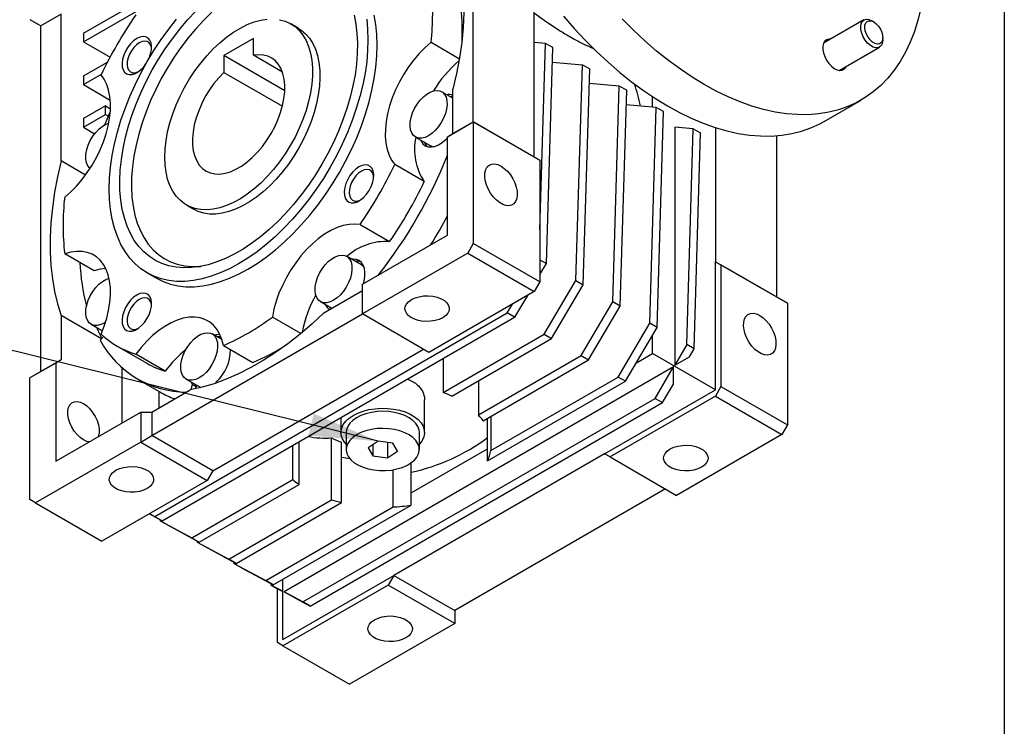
# Model space of a CAD drawing. Header units: millimetres. Extents: x 25 to 1092, y 25 to 838.
# Tile 9 of 11: x 904 to 1092, y 464 to 599. Entities that reach past the tile are written whole.
import ezdxf

# ---------------------------------------------------------------- set-up
doc = ezdxf.new("R2010")
doc.units = ezdxf.units.MM
doc.header["$LTSCALE"] = 4
doc.linetypes.add('SLD-Solid', pattern=[0])
doc.layers.add('TEXT', color=140, linetype='SLD-Solid', lineweight=25)
doc.dimstyles.new('SLDDIMSTYLE0', dxfattribs={"dimtxt": 0.18, "dimasz": 13.208, "dimexe": 0, "dimexo": 0.0625, "dimgap": 0, "dimtad": 0, "dimtih": 1, "dimtoh": 1, "dimdec": 0, "dimrnd": 1e-09, "dimzin": 0, "dimdsep": 46, "dimtxsty": 'Standard', "dimsah": 1, "dimcen": 0.09, "dimadec": 0, "dimazin": 0, "dimtfac": 13.208, "dimtdec": 0, "dimtofl": 0, "dimtmove": 0, "dimatfit": 3, "dimfxl": 0, "dimfrac": 2, "dimtolj": 1, "dimtzin": 0, "dimarcsym": 0})

msp = doc.modelspace()

# ---------------------------------------------------------------- linework, layer by layer
for p, q in [((990.61, 579.232), (990.61, 629.001)), ((1002.277, 572.496), (1002.277, 606.79)), ((916.01, 596.183), (932.274, 605.572)), ((916.01, 594.55), (932.274, 603.938)), ((911.768, 599.857), (907.879, 597.612)), ((911.768, 571.754), (911.768, 599.857)), ((905.757, 598.837), (907.879, 597.612)), ((907.879, 531.472), (907.879, 597.612)), ((957.122, 597.169), (955.708, 597.985)), ((1065.337, 598.727), (1057.617, 594.27)), ((1067.229, 598.352), (1066.837, 598.578)), ((916.01, 596.183), (916.01, 594.55)), ((1068.958, 594.904), (1068.958, 595.357)), ((916.01, 594.55), (921.103, 591.61)), ((948.537, 595.198), (942.88, 591.933)), ((948.537, 591.967), (948.537, 595.198)), ((982.52, 594.463), (987.952, 591.327)), ((1004.399, 594.258), (1002.277, 594.447)), ((1003.338, 558.571), (1004.399, 594.258)), ((1005.813, 593.441), (1004.399, 594.258)), ((1004.586, 552.146), (1005.813, 593.441)), ((1060.617, 589.074), (1068.337, 593.531)), ((942.88, 591.933), (942.88, 588.702)), ((954.535, 585.205), (942.88, 591.933)), ((954.082, 588.766), (948.537, 591.967)), ((916.01, 588.017), (920.61, 590.673)), ((1005.731, 590.689), (1011.47, 590.175)), ((1010.242, 548.881), (1011.47, 590.175)), ((1011.47, 590.175), (1012.884, 589.359)), ((916.01, 586.384), (919.462, 588.377)), ((916.01, 588.017), (916.01, 586.384)), ((942.88, 588.702), (954.083, 582.234)), ((1011.657, 548.064), (1012.884, 589.359)), ((916.01, 586.384), (921.154, 583.415)), ((1018.541, 586.093), (1012.802, 586.607)), ((1017.313, 544.799), (1018.541, 586.093)), ((1019.955, 585.277), (1018.541, 586.093)), ((986.721, 583.747), (984.543, 585.004)), ((986.721, 576.987), (986.721, 585.492)), ((1018.728, 543.982), (1019.955, 585.277)), ((1024.905, 582.075), (1024.905, 584.038)), ((920.253, 582.301), (916.01, 579.852)), ((920.253, 580.668), (920.253, 582.301)), ((920.253, 582.301), (921.19, 581.76)), ((1025.612, 582.011), (1019.873, 582.525)), ((1057.731, 579.325), (1064.802, 583.407)), ((916.01, 578.219), (920.253, 580.668)), ((920.253, 580.668), (920.788, 580.36)), ((1024.384, 540.717), (1025.612, 582.011)), ((1027.026, 581.195), (1025.612, 582.011)), ((1025.799, 539.9), (1027.026, 581.195)), ((916.01, 579.852), (916.01, 578.219)), ((985.66, 576.374), (990.61, 579.232)), ((986.721, 576.987), (990.61, 579.232)), ((990.61, 579.232), (990.61, 555.96)), ((990.61, 579.232), (1003.338, 571.884)), ((1002.277, 572.496), (990.61, 579.232)), ((990.61, 579.232), (990.61, 579.232)), ((916.01, 578.219), (918.159, 576.978)), ((985.66, 576.374), (986.721, 576.987)), ((1029.147, 578.245), (1029.147, 532.728)), ((1032.683, 577.929), (1029.147, 578.245)), ((1031.456, 536.635), (1032.683, 577.929)), ((1032.683, 577.929), (1034.097, 577.113)), ((1032.87, 535.818), (1034.097, 577.113)), ((1036.926, 578.153), (1036.926, 552.494)), ((1048.593, 576.584), (1048.593, 545.759)), ((979.543, 576.344), (982.372, 574.711)), ((985.66, 557.594), (985.66, 576.374)), ((916.417, 569.07), (911.768, 571.754)), ((981.226, 567.807), (975.569, 571.073)), ((1002.277, 572.496), (1003.338, 571.884)), ((1003.338, 571.884), (1003.338, 548.613)), ((935.71, 563.343), (937.124, 562.527)), ((968.943, 559.595), (974.6, 556.33)), ((969.397, 548.205), (985.66, 557.594)), ((990.61, 555.96), (989.549, 554.123)), ((1003.338, 548.613), (990.61, 555.96)), ((918.09, 550.737), (912.433, 554.003)), ((989.549, 554.123), (969.397, 542.489)), ((989.549, 554.123), (1002.277, 546.775)), ((969.194, 551.887), (966.365, 553.52)), ((1003.338, 552.867), (1004.586, 552.146)), ((1003.338, 550.035), (1004.586, 552.146)), ((1036.926, 527.998), (1036.926, 552.494)), ((1036.926, 552.494), (1037.986, 551.882)), ((1036.926, 552.494), (1048.593, 545.759)), ((928.21, 550.353), (929.978, 549.332)), ((1037.986, 551.882), (1037.986, 528.611)), ((1050.714, 544.534), (1037.986, 551.882)), ((969.397, 542.489), (969.397, 548.205)), ((1003.338, 548.613), (1002.277, 546.775)), ((1004.169, 538.601), (1010.242, 548.881)), ((1010.242, 548.881), (1011.657, 548.064)), ((962.031, 542.728), (969.397, 546.98)), ((1002.277, 546.775), (982.125, 535.142)), ((1005.583, 537.785), (1011.657, 548.064)), ((961.366, 544.859), (963.544, 543.602)), ((1000.964, 546.017), (998.512, 541.867)), ((1011.24, 534.519), (1017.313, 544.799)), ((1018.728, 543.982), (1017.313, 544.799)), ((1048.593, 545.759), (1050.714, 544.534)), ((1050.714, 544.534), (1050.714, 521.263)), ((929.676, 503.762), (997.097, 542.683)), ((997.097, 542.683), (998.086, 544.356)), ((998.512, 541.867), (997.097, 542.683)), ((1012.654, 533.703), (1018.728, 543.982)), ((919.486, 537.767), (911.768, 542.223)), ((911.768, 542.223), (911.768, 533.717)), ((929.092, 519.222), (969.397, 542.489)), ((931.09, 502.945), (998.512, 541.867)), ((957.595, 538.746), (952.162, 541.882)), ((982.125, 535.142), (969.397, 542.489)), ((1018.311, 530.437), (1024.384, 540.717)), ((1025.799, 539.9), (1024.384, 540.717)), ((917.481, 540.516), (919.645, 539.267)), ((1019.725, 529.621), (1025.799, 539.9)), ((919.205, 537.47), (919.885, 538.188)), ((942.492, 537.621), (940.658, 538.68)), ((942.458, 537.723), (942.341, 537.708)), ((984.862, 527.456), (1004.169, 538.601)), ((986.483, 526.759), (1005.583, 537.785)), ((1004.169, 538.601), (1005.583, 537.785)), ((1024.905, 534.939), (1024.905, 538.387)), ((922.479, 536.341), (928.135, 533.076)), ((940.759, 512.486), (981.064, 535.754)), ((942.791, 536.472), (948.448, 533.206)), ((1031.456, 536.635), (1029.147, 532.728)), ((1032.87, 535.818), (1031.456, 536.635)), ((1031.976, 534.305), (1032.87, 535.818)), ((911.768, 533.717), (907.879, 531.472)), ((911.768, 533.717), (910.707, 533.105)), ((931.667, 531.546), (926.01, 534.811)), ((984.862, 533.987), (984.862, 527.456)), ((991.582, 523.171), (1011.24, 534.519)), ((992.489, 522.062), (1012.654, 533.703)), ((1011.24, 534.519), (1012.654, 533.703)), ((1021.812, 533.154), (1024.905, 534.939)), ((1036.926, 527.998), (1024.905, 534.939)), ((1029.147, 532.728), (1031.976, 534.305)), ((910.707, 533.105), (905.757, 530.247)), ((907.879, 531.472), (905.757, 530.247)), ((910.707, 533.105), (910.707, 514.324)), ((923.435, 521.672), (923.435, 532.174)), ((1028.933, 532.365), (954.409, 489.344)), ((1025.382, 526.355), (1028.933, 532.365)), ((1028.883, 529.071), (1028.933, 532.365)), ((905.757, 506.976), (905.757, 530.247)), ((926.386, 530.045), (930.628, 527.595)), ((935.659, 530.019), (938.463, 528.4)), ((936.634, 529.456), (936.845, 529.035)), ((941.35, 529.258), (941.418, 529.488)), ((991.582, 529.702), (991.582, 523.171)), ((993.328, 514.382), (1019.725, 529.621)), ((993.954, 516.376), (1018.311, 530.437)), ((1019.725, 529.621), (1018.311, 530.437)), ((929.092, 523.713), (936.458, 527.965)), ((930.506, 524.529), (930.506, 527.666)), ((936.845, 529.035), (936.532, 527.979)), ((936.845, 529.035), (937.553, 528.627)), ((937.342, 529.048), (937.553, 528.627)), ((937.553, 528.627), (937.413, 528.156)), ((1015.712, 515.752), (1036.926, 527.998)), ((1026.796, 525.539), (1028.883, 529.071)), ((1037.986, 528.611), (1036.926, 526.773)), ((1037.986, 528.611), (1050.714, 521.263)), ((957.96, 487.434), (1025.382, 526.355)), ((981.286, 519.835), (981.286, 526.07)), ((1036.926, 526.773), (1016.773, 515.14)), ((1025.382, 526.355), (1026.796, 525.539)), ((1036.926, 526.773), (1049.653, 519.426)), ((910.707, 514.324), (926.97, 523.713)), ((926.97, 523.713), (926.97, 517.997)), ((926.97, 523.713), (929.092, 523.713)), ((929.092, 523.713), (929.092, 519.222)), ((959.375, 486.617), (1026.796, 525.539)), ((965.286, 522.686), (965.286, 519.835)), ((993.328, 514.382), (993.328, 522.546)), ((993.954, 522.907), (993.954, 516.376)), ((1050.714, 521.263), (1049.653, 519.426)), ((926.97, 517.997), (929.092, 519.222)), ((940.759, 512.486), (929.092, 519.222)), ((957.26, 509.889), (957.26, 518.053)), ((963.475, 506.945), (963.475, 518.775)), ((966.286, 519.835), (966.286, 516.568)), ((972.386, 518.152), (970.461, 516.91)), ((975.212, 517.81), (972.386, 518.152)), ((980.286, 516.568), (980.286, 519.835)), ((1049.653, 519.426), (1029.501, 507.792)), ((926.97, 517.997), (906.818, 506.363)), ((926.97, 517.997), (939.698, 510.649)), ((956.053, 510.825), (956.053, 517.356)), ((965.397, 506.422), (965.397, 517.989)), ((970.461, 516.91), (971.36, 515.327)), ((971.36, 517.49), (971.36, 515.327)), ((974.186, 517.934), (974.186, 514.985)), ((974.186, 514.985), (976.111, 516.226)), ((976.111, 516.226), (975.212, 517.81)), ((978.7, 508.265), (993.328, 516.71)), ((971.36, 515.327), (974.186, 514.985)), ((1015.712, 515.752), (975.407, 492.484)), ((1016.773, 515.14), (1015.712, 515.752)), ((1016.773, 515.14), (1029.501, 507.792)), ((940.759, 512.486), (939.698, 510.649)), ((975.246, 505.576), (975.246, 512.689)), ((978.7, 505.937), (978.7, 514.007)), ((939.698, 510.649), (919.546, 499.016)), ((936.747, 499.68), (956.053, 510.825)), ((938.161, 498.863), (957.26, 509.889)), ((1027.379, 509.017), (987.075, 485.749)), ((906.818, 506.363), (905.757, 506.976)), ((943.818, 495.598), (963.475, 506.945)), ((906.818, 506.363), (919.546, 499.016)), ((945.233, 494.781), (965.397, 506.422)), ((950.889, 491.516), (975.246, 505.576)), ((952.304, 490.699), (978.7, 505.937)), ((928.638, 504.264), (931.09, 502.945)), ((928.688, 504.293), (929.676, 503.762)), ((929.676, 503.762), (931.09, 502.945)), ((930.666, 503.173), (930.673, 502.947)), ((930.673, 502.947), (936.747, 499.68)), ((932.088, 502.13), (930.673, 502.947)), ((932.088, 502.13), (938.161, 498.863)), ((936.747, 499.68), (938.161, 498.863)), ((937.738, 499.091), (937.745, 498.865)), ((937.745, 498.865), (943.818, 495.598)), ((937.745, 498.865), (939.159, 498.048)), ((939.159, 498.048), (945.233, 494.781)), ((945.233, 494.781), (943.818, 495.598)), ((944.809, 495.009), (944.816, 494.783)), ((944.816, 494.783), (950.889, 491.516)), ((946.23, 493.966), (944.816, 494.783)), ((946.23, 493.966), (952.304, 490.699)), ((954.194, 480.238), (975.407, 492.484)), ((954.194, 480.238), (954.194, 491.791)), ((975.407, 492.484), (974.347, 490.647)), ((975.407, 492.484), (987.075, 485.749)), ((952.304, 490.699), (950.889, 491.516)), ((951.88, 490.927), (951.887, 490.7)), ((951.887, 490.7), (953.301, 489.884)), ((951.887, 490.7), (954.194, 489.459)), ((953.133, 479.626), (953.133, 489.981)), ((953.301, 489.884), (954.194, 489.404)), ((974.347, 490.647), (954.194, 479.014)), ((987.075, 483.3), (974.347, 490.647)), ((954.409, 489.344), (957.288, 487.74)), ((957.96, 487.434), (954.409, 489.344)), ((957.288, 487.74), (959.375, 486.617)), ((959.375, 486.617), (957.96, 487.434)), ((987.075, 485.749), (987.075, 483.3)), ((987.075, 483.3), (966.922, 471.666)), ((954.194, 479.014), (953.133, 479.626)), ((954.194, 479.014), (966.922, 471.666))]:
    msp.add_line(p, q)
at = {"flags": 128}
for points in [[(986.721, 615.024), (987.418, 612.814), (987.979, 610.482), (988.401, 608.037), (988.683, 605.486), (988.825, 602.839), (988.825, 600.106), (988.683, 597.296), (988.401, 594.419), (987.979, 591.486), (987.418, 588.507), (986.721, 585.492)], [(967.793, 599.66), (968.132, 597.956), (968.349, 596.157), (968.442, 594.273), (968.411, 592.315), (968.256, 590.293), (967.978, 588.219), (967.578, 586.104), (967.059, 583.959), (966.423, 581.795), (965.674, 579.626), (964.816, 577.462), (963.853, 575.316), (962.792, 573.199), (961.637, 571.123), (960.395, 569.099), (959.073, 567.138), (957.678, 565.251), (956.218, 563.448), (954.7, 561.739), (953.133, 560.134), (951.526, 558.64), (949.887, 557.267), (948.225, 556.022), (946.549, 554.911), (944.869, 553.941), (943.193, 553.117), (941.531, 552.444), (939.892, 551.924), (938.284, 551.562), (936.717, 551.358), (935.2, 551.314), (933.739, 551.431), (932.344, 551.708), (931.022, 552.142), (929.781, 552.733), (928.626, 553.476), (927.564, 554.367), (926.602, 555.402), (925.744, 556.575), (924.995, 557.88), (924.359, 559.309), (923.84, 560.854), (923.44, 562.508), (923.162, 564.261), (923.007, 566.104), (922.976, 568.026), (923.069, 570.017), (923.286, 572.066), (923.625, 574.163), (924.085, 576.294), (924.663, 578.45), (925.355, 580.618), (926.159, 582.786), (927.07, 584.942), (928.083, 587.075), (929.192, 589.173), (930.391, 591.225), (931.674, 593.219), (933.033, 595.144), (934.462, 596.99), (935.952, 598.747), (937.495, 600.406)], [(940.586, 600.236), (939.023, 598.693), (937.505, 597.042), (936.043, 595.293), (934.645, 593.455), (933.317, 591.54), (932.069, 589.557), (930.907, 587.519), (929.838, 585.437), (928.868, 583.323), (928.003, 581.189), (927.247, 579.047), (926.605, 576.91), (926.08, 574.79), (925.676, 572.698), (925.395, 570.648), (925.238, 568.65), (925.207, 566.717), (925.301, 564.858), (925.52, 563.086), (925.863, 561.41), (926.327, 559.839), (926.911, 558.383), (927.611, 557.049), (928.422, 555.847), (929.34, 554.781), (930.361, 553.86), (931.477, 553.087), (932.683, 552.468), (933.972, 552.005), (935.336, 551.702), (936.767, 551.56), (938.258, 551.58), (938.468, 551.595)], [(929.978, 549.332), (931.27, 548.689), (932.645, 548.203), (934.096, 547.877), (935.616, 547.714), (937.196, 547.712), (938.828, 547.874), (940.504, 548.197), (942.216, 548.681), (943.954, 549.322), (945.711, 550.118), (947.477, 551.065), (949.242, 552.157), (950.999, 553.389), (952.737, 554.755), (954.449, 556.248), (956.125, 557.86), (957.758, 559.583), (959.337, 561.408), (960.857, 563.326), (962.308, 565.327), (963.684, 567.401), (964.977, 569.538), (966.18, 571.726), (967.289, 573.955), (968.297, 576.212), (969.198, 578.487), (969.989, 580.768), (970.665, 583.043), (971.223, 585.301), (971.66, 587.53), (971.973, 589.718), (972.162, 591.856), (972.225, 593.931), (972.162, 595.933), (971.973, 597.853), (971.66, 599.679)], [(1007.86, 599.475), (1009.919, 597.108), (1012.03, 594.841), (1014.186, 592.681), (1016.383, 590.634), (1018.613, 588.706), (1020.869, 586.904), (1023.146, 585.231), (1025.436, 583.694), (1027.733, 582.296), (1030.03, 581.042), (1032.32, 579.935), (1034.597, 578.979), (1036.854, 578.176), (1039.083, 577.529), (1041.28, 577.04), (1043.437, 576.71), (1045.548, 576.54), (1047.606, 576.53), (1049.606, 576.682), (1051.542, 576.993), (1053.409, 577.464), (1055.199, 578.092), (1056.91, 578.877), (1057.731, 579.325)], [(1076.239, 600.919), (1075.684, 598.664), (1075.01, 596.517), (1074.217, 594.484), (1073.309, 592.57), (1072.288, 590.783), (1071.158, 589.126), (1069.92, 587.604), (1068.58, 586.223), (1067.14, 584.986), (1065.606, 583.897), (1063.981, 582.959), (1062.271, 582.174), (1060.48, 581.546), (1058.613, 581.075), (1056.677, 580.764), (1054.677, 580.612), (1052.619, 580.622), (1050.508, 580.792), (1048.351, 581.122), (1046.155, 581.611), (1043.925, 582.258), (1041.668, 583.061), (1039.391, 584.017), (1037.101, 585.124), (1034.804, 586.378), (1032.507, 587.776), (1030.217, 589.313), (1027.94, 590.986), (1025.684, 592.788), (1023.454, 594.716), (1021.257, 596.763), (1019.101, 598.923)], [(970.206, 598.873), (970.394, 596.954), (970.458, 594.951), (970.394, 592.876), (970.206, 590.739), (969.892, 588.55), (969.455, 586.321), (968.897, 584.063), (968.221, 581.788), (967.43, 579.507), (966.529, 577.232), (965.521, 574.975), (964.413, 572.747), (963.209, 570.558), (961.916, 568.422), (960.54, 566.348), (959.089, 564.346), (957.57, 562.428), (955.99, 560.603), (954.358, 558.88), (952.681, 557.268), (950.97, 555.775), (949.231, 554.41), (947.474, 553.177), (945.709, 552.085), (943.943, 551.139), (942.187, 550.343), (940.448, 549.702), (938.736, 549.218), (937.06, 548.894), (935.428, 548.733), (933.848, 548.734), (932.329, 548.898), (930.877, 549.224), (929.502, 549.71), (928.209, 550.353), (927.005, 551.152), (925.896, 552.1), (924.889, 553.194), (923.987, 554.428), (923.197, 555.796), (922.52, 557.291), (921.963, 558.904), (921.526, 560.629), (921.212, 562.455), (921.023, 564.375), (920.96, 566.377), (921.023, 568.452), (921.212, 570.59), (921.526, 572.779), (921.963, 575.008), (922.52, 577.265), (923.197, 579.54), (923.987, 581.821), (924.889, 584.096), (925.896, 586.354), (927.005, 588.582), (928.209, 590.77), (929.502, 592.907), (930.877, 594.981), (932.329, 596.982), (933.848, 598.9)], [(931.567, 572.5), (931.629, 574.065), (931.815, 575.688), (932.123, 577.355), (932.55, 579.051), (933.093, 580.761), (933.747, 582.471), (934.506, 584.164), (935.363, 585.826), (936.312, 587.444), (937.343, 589.001), (938.447, 590.486), (939.615, 591.884), (940.837, 593.183), (942.102, 594.373), (943.398, 595.442), (944.715, 596.381), (946.04, 597.182), (947.363, 597.838), (948.671, 598.343), (949.953, 598.692), (951.197, 598.884)], [(953.531, 598.785), (954.6, 598.497), (955.591, 598.051), (956.495, 597.453), (957.304, 596.708), (958.011, 595.821), (958.61, 594.801), (959.096, 593.657), (959.464, 592.399), (959.711, 591.037), (959.835, 589.585), (959.835, 588.054), (959.711, 586.458), (959.464, 584.811), (959.096, 583.128), (958.61, 581.423), (958.011, 579.712), (957.304, 578.008), (956.495, 576.329), (955.591, 574.687), (954.6, 573.098), (953.531, 571.575), (952.394, 570.132), (951.197, 568.782), (949.953, 567.536), (948.671, 566.406), (947.363, 565.4), (946.04, 564.529), (944.715, 563.8), (943.398, 563.219), (942.102, 562.791), (940.837, 562.521), (939.615, 562.409), (938.447, 562.459), (937.343, 562.668), (936.312, 563.035), (935.363, 563.558), (934.506, 564.23), (933.747, 565.047), (933.093, 566.001), (932.55, 567.085), (932.123, 568.287), (931.815, 569.598), (931.629, 571.007), (931.567, 572.5)], [(957.122, 597.169), (957.692, 596.8), (958.525, 596.091), (959.258, 595.239), (959.885, 594.252), (960.4, 593.138), (960.797, 591.907), (961.075, 590.57), (961.23, 589.139), (961.261, 587.627), (961.168, 586.046), (960.951, 584.411), (960.613, 582.735), (960.157, 581.034), (959.585, 579.323), (958.905, 577.616), (958.12, 575.929), (957.24, 574.277), (956.27, 572.673), (955.219, 571.132), (954.098, 569.668), (952.915, 568.294), (951.682, 567.021), (950.408, 565.86), (949.106, 564.823), (947.786, 563.918), (946.46, 563.152), (945.14, 562.534), (943.838, 562.067), (942.564, 561.757), (941.331, 561.606), (940.148, 561.615), (939.026, 561.784), (937.976, 562.112), (937.124, 562.527)], [(1068.958, 594.904), (1068.921, 594.467), (1068.756, 593.978), (1068.471, 593.624), (1068.084, 593.427), (1067.618, 593.4), (1067.103, 593.545), (1066.571, 593.852), (1066.056, 594.302), (1065.59, 594.867), (1065.202, 595.511), (1064.917, 596.194), (1064.753, 596.873), (1064.72, 597.505), (1064.819, 598.05), (1065.046, 598.475), (1065.385, 598.753), (1065.815, 598.865), (1066.309, 598.806), (1066.837, 598.578), (1066.837, 598.578)], [(1067.229, 598.352), (1067.695, 598.009), (1068.127, 597.543), (1068.493, 596.989), (1068.764, 596.387), (1068.922, 595.784), (1068.954, 595.223), (1068.858, 594.746), (1068.642, 594.388), (1068.32, 594.176), (1067.918, 594.126), (1067.464, 594.241), (1066.993, 594.513), (1066.54, 594.921), (1066.138, 595.436), (1065.816, 596.019), (1065.599, 596.627), (1065.504, 597.215), (1065.536, 597.739), (1065.694, 598.16), (1065.965, 598.448), (1066.33, 598.58), (1066.762, 598.547), (1067.229, 598.352)], [(928.462, 591.204), (928.568, 591.434), (928.854, 592.223), (929.018, 592.998), (929.051, 593.722), (928.952, 594.362), (928.726, 594.888), (928.382, 595.274), (927.938, 595.503), (927.414, 595.565), (926.835, 595.456), (926.227, 595.181)], [(926.227, 595.181), (925.619, 594.754), (925.039, 594.194), (924.515, 593.527), (924.071, 592.785), (923.728, 592.002), (923.501, 591.216), (923.402, 590.462), (923.435, 589.775), (923.599, 589.189), (923.885, 588.731), (924.281, 588.421), (924.768, 588.275), (925.323, 588.299), (925.921, 588.492), (926.532, 588.845), (927.13, 589.341), (927.685, 589.958), (927.96, 590.334)], [(926.705, 594.353), (926.163, 593.967), (925.65, 593.455), (925.194, 592.846), (924.82, 592.171), (924.547, 591.468), (924.391, 590.774), (924.359, 590.127), (924.454, 589.561), (924.67, 589.107), (924.996, 588.79), (925.414, 588.626), (925.901, 588.625), (926.432, 588.786), (926.477, 588.807)], [(929.044, 593.253), (929.019, 593.446), (928.863, 593.96), (928.59, 594.348), (928.216, 594.59), (927.76, 594.673), (927.247, 594.592), (926.705, 594.353)], [(982.52, 594.463), (981.37, 593.452), (980.259, 592.322), (979.201, 591.086), (978.207, 589.758), (977.291, 588.356), (976.461, 586.894), (975.728, 585.39), (975.102, 583.861), (974.588, 582.327), (974.193, 580.804), (973.922, 579.311), (973.778, 577.866), (973.763, 576.484), (973.876, 575.183), (974.117, 573.978), (974.483, 572.883), (974.969, 571.911), (975.569, 571.073)], [(1058.992, 595.064), (1058.638, 595.076), (1058.203, 594.953), (1057.855, 594.675), (1057.612, 594.256), (1057.487, 593.72), (1057.487, 593.094), (1057.612, 592.413), (1057.855, 591.714), (1058.203, 591.033), (1058.638, 590.409), (1059.135, 589.874), (1059.669, 589.457), (1060.209, 589.181), (1060.728, 589.061), (1061.198, 589.103), (1061.592, 589.305), (1061.889, 589.656), (1061.992, 589.868)], [(942.88, 588.702), (941.9, 587.676), (940.974, 586.549), (940.115, 585.338), (939.337, 584.06), (938.651, 582.734), (938.065, 581.377), (937.59, 580.011), (937.23, 578.654), (936.992, 577.326), (936.88, 576.045), (936.893, 574.831), (937.034, 573.7), (937.298, 572.67), (937.684, 571.754), (938.184, 570.965), (938.792, 570.316), (939.5, 569.816), (940.296, 569.47), (941.17, 569.286), (942.11, 569.264), (943.1, 569.406), (944.129, 569.71), (945.18, 570.17), (946.238, 570.781), (947.289, 571.534), (948.317, 572.418), (949.308, 573.42), (950.247, 574.526), (951.121, 575.72), (951.918, 576.984), (952.625, 578.302), (953.233, 579.653), (953.734, 581.019), (954.119, 582.38), (954.384, 583.716), (954.524, 585.009), (954.538, 586.239), (954.425, 587.389), (954.187, 588.443), (953.828, 589.385), (953.352, 590.202), (952.767, 590.883), (952.08, 591.417), (951.302, 591.796), (950.444, 592.016), (949.518, 592.074), (948.537, 591.967)], [(912.433, 564.824), (913.583, 565.836), (914.694, 566.966), (915.752, 568.202), (916.746, 569.529), (917.663, 570.932), (918.492, 572.394), (919.225, 573.898), (919.852, 575.426), (920.365, 576.961), (920.76, 578.483), (921.031, 579.976), (921.175, 581.422), (921.19, 582.803), (921.077, 584.104), (920.836, 585.309), (920.47, 586.404), (919.984, 587.377), (919.384, 588.215)], [(982.043, 576.591), (981.374, 576.279), (980.729, 576.125), (980.132, 576.136), (979.603, 576.311), (979.163, 576.643), (978.827, 577.121), (978.607, 577.728), (978.511, 578.441), (978.543, 579.235), (978.702, 580.08), (978.981, 580.948), (979.371, 581.805), (979.857, 582.621), (980.423, 583.367), (981.047, 584.016), (981.707, 584.544), (982.379, 584.932), (983.039, 585.166), (983.663, 585.238), (984.228, 585.145), (984.715, 584.89), (985.105, 584.483), (985.384, 583.938), (985.543, 583.275), (985.574, 582.518), (985.479, 581.695), (985.259, 580.834), (984.923, 579.968), (984.483, 579.128), (983.954, 578.343), (983.357, 577.642), (982.712, 577.051), (982.043, 576.591)], [(986.721, 584.059), (986.262, 584.038), (986.225, 584.033)], [(920.139, 578.701), (920.26, 579.018), (921.167, 581.285)], [(917.286, 570.333), (917.101, 570.501), (916.765, 570.979), (916.545, 571.586), (916.45, 572.299), (916.482, 573.092), (916.64, 573.938), (916.919, 574.805), (917.309, 575.663), (917.796, 576.479), (918.361, 577.225), (918.985, 577.874), (919.645, 578.402), (920.317, 578.79), (920.866, 578.995)], [(980.519, 575.78), (980.62, 575.553), (980.968, 575.045), (981.421, 574.682), (981.964, 574.476), (982.579, 574.433), (983.247, 574.555), (983.945, 574.839), (984.649, 575.273), (985.338, 575.846), (985.66, 576.168)], [(911.768, 571.754), (911.071, 568.74), (910.51, 565.761), (910.088, 562.827), (909.805, 559.951), (909.664, 557.141), (909.664, 554.407), (909.805, 551.761), (910.088, 549.21), (910.51, 546.764), (911.071, 544.433), (911.768, 542.223)], [(968.727, 570.639), (968.119, 570.211), (967.539, 569.651), (967.015, 568.984), (966.571, 568.242), (966.228, 567.46), (966.001, 566.673), (965.902, 565.919), (965.935, 565.233), (966.099, 564.647), (966.385, 564.188), (966.781, 563.878), (967.268, 563.732), (967.823, 563.756), (968.421, 563.949), (969.032, 564.302), (969.63, 564.799), (970.185, 565.416), (970.672, 566.124), (971.068, 566.891), (971.354, 567.68), (971.518, 568.455), (971.551, 569.18), (971.452, 569.82), (971.226, 570.345), (970.882, 570.731), (970.438, 570.961), (969.914, 571.022), (969.335, 570.913), (968.727, 570.639)], [(995.913, 570.781), (996.54, 570.346), (997.14, 569.781), (997.691, 569.111), (998.168, 568.362), (998.554, 567.564), (998.831, 566.752), (998.989, 565.957), (999.021, 565.212), (998.925, 564.549), (998.707, 563.993), (998.374, 563.569), (997.94, 563.292), (997.423, 563.175), (996.845, 563.222), (996.228, 563.432), (995.599, 563.795), (994.982, 564.298), (994.403, 564.918), (993.887, 565.632), (993.453, 566.409), (993.12, 567.218), (992.901, 568.026), (992.806, 568.8), (992.838, 569.508), (992.996, 570.12), (993.273, 570.613), (993.658, 570.965), (994.136, 571.163), (994.686, 571.198), (995.287, 571.069), (995.913, 570.781)], [(969.205, 569.81), (968.663, 569.424), (968.15, 568.913), (967.694, 568.303), (967.32, 567.629), (967.047, 566.925), (966.891, 566.231), (966.859, 565.584), (966.954, 565.018), (967.17, 564.564), (967.496, 564.247), (967.914, 564.083), (968.401, 564.082), (968.932, 564.243), (968.977, 564.264)], [(971.544, 568.71), (971.519, 568.904), (971.363, 569.417), (971.09, 569.805), (970.716, 570.047), (970.26, 570.13), (969.747, 570.05), (969.205, 569.81)], [(968.943, 559.595), (967.917, 559.697), (966.832, 559.632), (965.701, 559.401), (964.537, 559.007), (963.354, 558.455), (962.165, 557.751), (960.985, 556.904), (959.828, 555.923), (958.706, 554.82), (957.634, 553.608), (956.624, 552.301), (955.688, 550.914), (954.837, 549.465), (954.08, 547.969), (953.428, 546.445), (952.886, 544.911), (952.463, 543.384), (952.162, 541.882)], [(919.384, 538.638), (919.984, 540.169), (920.47, 541.702), (920.836, 543.22), (921.077, 544.703), (921.19, 546.135), (921.175, 547.498), (921.031, 548.778), (920.76, 549.958), (920.365, 551.025), (919.852, 551.966), (919.225, 552.771), (918.492, 553.429), (917.663, 553.933), (916.746, 554.277), (915.752, 554.457), (914.694, 554.472), (913.583, 554.319), (912.433, 554.003)], [(963.865, 545.107), (963.196, 544.794), (962.551, 544.641), (961.954, 544.652), (961.426, 544.826), (960.986, 545.159), (960.649, 545.637), (960.43, 546.244), (960.334, 546.957), (960.366, 547.75), (960.524, 548.596), (960.804, 549.463), (961.194, 550.321), (961.68, 551.137), (962.245, 551.883), (962.869, 552.532), (963.529, 553.06), (964.202, 553.448), (964.862, 553.682), (965.486, 553.754), (966.051, 553.66), (966.537, 553.406), (966.927, 552.999), (967.207, 552.454), (967.365, 551.791), (967.397, 551.034), (967.301, 550.211), (967.082, 549.35), (966.745, 548.484), (966.305, 547.643), (965.777, 546.858), (965.18, 546.158), (964.535, 545.567), (963.865, 545.107)], [(969.576, 548.309), (969.694, 548.749), (969.846, 549.632), (969.87, 550.46), (969.766, 551.206), (969.538, 551.845), (969.194, 552.357), (968.743, 552.724), (968.203, 552.935), (967.589, 552.982), (967.341, 552.957)], [(920.283, 551.201), (919.24, 551.054), (918.09, 550.737)], [(969.701, 551.439), (969.366, 551.773), (969.194, 551.887)], [(920.238, 540.922), (919.981, 540.764), (919.312, 540.451), (918.667, 540.298), (918.07, 540.308), (917.541, 540.483), (917.101, 540.816), (916.765, 541.294), (916.545, 541.9), (916.45, 542.613), (916.482, 543.407), (916.64, 544.253), (916.919, 545.12), (917.309, 545.977), (917.796, 546.794), (918.361, 547.54), (918.985, 548.189), (919.645, 548.717), (920.317, 549.105), (920.924, 549.325)], [(926.227, 546.104), (925.619, 545.677), (925.039, 545.116), (924.515, 544.45), (924.071, 543.708), (923.728, 542.925), (923.501, 542.138), (923.402, 541.384), (923.435, 540.698), (923.599, 540.112), (923.885, 539.653), (924.281, 539.344), (924.768, 539.197), (925.323, 539.221), (925.921, 539.414), (926.532, 539.767), (927.13, 540.264), (927.685, 540.881), (928.172, 541.589), (928.568, 542.356), (928.854, 543.146), (929.018, 543.921), (929.051, 544.645), (928.952, 545.285), (928.726, 545.81), (928.382, 546.197), (927.938, 546.426), (927.414, 546.488), (926.835, 546.379), (926.227, 546.104)], [(926.705, 545.275), (926.163, 544.889), (925.65, 544.378), (925.194, 543.768), (924.82, 543.094), (924.547, 542.391), (924.391, 541.697), (924.359, 541.049), (924.454, 540.484), (924.67, 540.03), (924.996, 539.712), (925.414, 539.549), (925.901, 539.547), (926.432, 539.709), (926.477, 539.729)], [(929.044, 544.175), (929.019, 544.369), (928.863, 544.882), (928.59, 545.27), (928.216, 545.512), (927.76, 545.596), (927.247, 545.515), (926.705, 545.275)], [(984.776, 541.775), (984.086, 541.452), (983.294, 541.219), (982.436, 541.087), (981.549, 541.06), (980.671, 541.14), (979.842, 541.324), (979.097, 541.603), (978.468, 541.966), (977.984, 542.396), (977.666, 542.875), (977.527, 543.381), (977.574, 543.894), (977.804, 544.389), (978.207, 544.846), (978.766, 545.245), (979.457, 545.567), (980.248, 545.8), (981.106, 545.933), (981.994, 545.96), (982.871, 545.88), (983.701, 545.696), (984.446, 545.416), (985.074, 545.054), (985.558, 544.624), (985.876, 544.145), (986.015, 543.638), (985.969, 543.126), (985.739, 542.631), (985.336, 542.174), (984.776, 541.775)], [(962.031, 542.728), (959.769, 540.618), (957.469, 538.643), (955.141, 536.811), (952.79, 535.128), (950.428, 533.601), (948.061, 532.234), (945.698, 531.034), (943.348, 530.003), (941.019, 529.146), (938.72, 528.466), (936.458, 527.965)], [(963.048, 543.888), (963.062, 543.854), (963.273, 543.445)], [(1045.411, 542.207), (1046.037, 541.772), (1046.638, 541.207), (1047.188, 540.537), (1047.666, 539.787), (1048.051, 538.99), (1048.328, 538.177), (1048.486, 537.383), (1048.518, 536.638), (1048.423, 535.975), (1048.204, 535.419), (1047.871, 534.994), (1047.437, 534.718), (1046.921, 534.601), (1046.342, 534.648), (1045.726, 534.858), (1045.096, 535.221), (1044.479, 535.724), (1043.901, 536.344), (1043.384, 537.058), (1042.951, 537.835), (1042.618, 538.644), (1042.399, 539.452), (1042.304, 540.226), (1042.335, 540.933), (1042.493, 541.546), (1042.77, 542.039), (1043.156, 542.391), (1043.633, 542.589), (1044.184, 542.624), (1044.785, 542.495), (1045.411, 542.207)], [(942.791, 536.472), (942.49, 537.626), (942.067, 538.664), (941.525, 539.574), (940.873, 540.344), (940.116, 540.967), (939.265, 541.433), (938.329, 541.739), (937.319, 541.879), (936.247, 541.854), (935.125, 541.662), (933.968, 541.307), (932.788, 540.792), (931.599, 540.124), (930.416, 539.31), (929.252, 538.359), (928.121, 537.284), (927.036, 536.097), (926.01, 534.811)], [(938.159, 530.267), (937.49, 529.954), (936.845, 529.801), (936.247, 529.811), (935.719, 529.986), (935.279, 530.319), (934.943, 530.797), (934.723, 531.403), (934.627, 532.116), (934.659, 532.91), (934.818, 533.756), (935.097, 534.623), (935.487, 535.48), (935.973, 536.297), (936.539, 537.043), (937.163, 537.692), (937.823, 538.22), (938.495, 538.608), (939.155, 538.842), (939.779, 538.913), (940.344, 538.82), (940.831, 538.565), (941.221, 538.158), (941.5, 537.613), (941.658, 536.951), (941.69, 536.194), (941.595, 535.37), (941.375, 534.51), (941.039, 533.644), (940.598, 532.803), (940.07, 532.018), (939.473, 531.318), (938.828, 530.727), (938.159, 530.267)], [(942.096, 538.605), (941.904, 538.588), (941.046, 538.456)], [(942.307, 538.128), (942.088, 538.145), (941.634, 538.116)], [(916.01, 518.407), (915.385, 518.844), (914.788, 519.413), (914.244, 520.09), (913.777, 520.845), (913.408, 521.645), (913.152, 522.455), (913.022, 523.24), (913.022, 523.966), (913.152, 524.6), (913.408, 525.115), (913.777, 525.489), (914.244, 525.705), (914.788, 525.754), (915.385, 525.633), (916.01, 525.348), (916.635, 524.911), (917.233, 524.342), (917.777, 523.665), (918.244, 522.91), (918.613, 522.11), (918.868, 521.3), (918.999, 520.515), (918.999, 519.789), (918.868, 519.155), (918.811, 519.002)], [(980.286, 519.835), (980.239, 520.3), (980.02, 520.938), (979.626, 521.548), (979.068, 522.112), (978.36, 522.618), (977.521, 523.052), (976.572, 523.403), (975.538, 523.661), (974.445, 523.82), (973.323, 523.876), (972.2, 523.827), (971.105, 523.674), (970.066, 523.423), (969.11, 523.078), (968.263, 522.649), (967.546, 522.148), (966.978, 521.586), (966.573, 520.979), (966.342, 520.343), (966.286, 519.835)], [(967.629, 523.1), (968.535, 523.55), (969.548, 523.918), (970.644, 524.194), (971.799, 524.372), (972.987, 524.45), (974.182, 524.424), (975.357, 524.296), (976.485, 524.068), (977.542, 523.745), (978.504, 523.335), (979.35, 522.847), (980.06, 522.292), (980.618, 521.681), (981.013, 521.03), (981.236, 520.352), (981.28, 519.662), (981.146, 518.976), (980.837, 518.309), (980.359, 517.677), (980.286, 517.599)], [(966.286, 517.599), (965.953, 517.988), (965.559, 518.639), (965.336, 519.318), (965.292, 520.007), (965.425, 520.693), (965.735, 521.36), (966.213, 521.993), (966.849, 522.577), (967.629, 523.1)], [(980.137, 515.739), (980.279, 516.384), (980.239, 517.034), (980.02, 517.672), (979.626, 518.281), (979.068, 518.846), (978.36, 519.352), (977.521, 519.786), (976.572, 520.137), (975.538, 520.395), (974.445, 520.554), (973.323, 520.609), (972.2, 520.561), (971.105, 520.408), (970.066, 520.156), (969.11, 519.812), (968.263, 519.383), (967.546, 518.882), (966.978, 518.32), (966.573, 517.713), (966.342, 517.077), (966.29, 516.427), (966.42, 515.781), (966.728, 515.156), (967.205, 514.567), (967.84, 514.029), (968.616, 513.558), (969.513, 513.165), (970.508, 512.859), (971.575, 512.65), (972.686, 512.542), (973.812, 512.539), (974.925, 512.64), (975.996, 512.842), (976.996, 513.142), (977.9, 513.53), (978.685, 513.996), (979.329, 514.529), (979.818, 515.115), (980.137, 515.739)], [(917.1, 518.014), (916.635, 518.122), (916.01, 518.407)], [(1034.274, 513.201), (1033.583, 512.878), (1032.792, 512.645), (1031.934, 512.512), (1031.046, 512.485), (1030.169, 512.566), (1029.339, 512.749), (1028.594, 513.029), (1027.966, 513.391), (1027.482, 513.822), (1027.164, 514.3), (1027.025, 514.807), (1027.071, 515.319), (1027.301, 515.815), (1027.704, 516.272), (1028.264, 516.67), (1028.954, 516.993), (1029.746, 517.226), (1030.604, 517.359), (1031.491, 517.386), (1032.369, 517.305), (1033.198, 517.122), (1033.943, 516.842), (1034.572, 516.48), (1035.055, 516.049), (1035.374, 515.57), (1035.513, 515.064), (1035.466, 514.552), (1035.236, 514.056), (1034.833, 513.599), (1034.274, 513.201)], [(965.397, 515.107), (965.85, 515.013), (966.966, 514.831)], [(928.208, 509.119), (927.517, 508.796), (926.726, 508.563), (925.868, 508.43), (924.98, 508.403), (924.103, 508.484), (923.273, 508.667), (922.528, 508.947), (921.9, 509.309), (921.416, 509.74), (921.098, 510.218), (920.959, 510.725), (921.005, 511.237), (921.235, 511.733), (921.638, 512.19), (922.197, 512.588), (922.888, 512.911), (923.68, 513.144), (924.538, 513.277), (925.425, 513.304), (926.303, 513.223), (927.132, 513.04), (927.877, 512.76), (928.506, 512.397), (928.989, 511.967), (929.308, 511.488), (929.447, 510.982), (929.4, 510.47), (929.17, 509.974), (928.767, 509.517), (928.208, 509.119)], [(977.705, 480.544), (977.015, 480.222), (976.223, 479.989), (975.365, 479.856), (974.478, 479.829), (973.6, 479.909), (972.771, 480.093), (972.026, 480.372), (971.397, 480.735), (970.913, 481.165), (970.595, 481.644), (970.456, 482.151), (970.502, 482.663), (970.732, 483.158), (971.136, 483.615), (971.695, 484.014), (972.385, 484.337), (973.177, 484.57), (974.035, 484.702), (974.923, 484.729), (975.8, 484.649), (976.63, 484.465), (977.375, 484.186), (978.003, 483.823), (978.487, 483.393), (978.805, 482.914), (978.944, 482.408), (978.898, 481.895), (978.668, 481.4), (978.265, 480.943), (977.705, 480.544)]]:
    msp.add_lwpolyline(points, dxfattribs=at)
for centre, radius, start, end in [((935.79, 599.874), 47.042, 353.3951, 6.6049), ((944.149, 596.753), 44.342, 357.50856, 6.82103), ((997.215, 550.93), 86.301, 145.59624, 154.40376), ((1003.71, 572.624), 24.217, 130.7921, 148.84472), ((993.98, 576.659), 29.153, 11.12005, 19.68347), ((985.88, 582.188), 2.282, 68.38092, 99.13039), ((990.232, 573.913), 10.88, 167.32071, 214.13679), ((983.358, 576.175), 2.278, 200.63317, 226.54231), ((983.241, 576.233), 1.753, 240.27715, 262.54054), ((900.667, 606.666), 91.474, 321.69503, 338.30359), ((897.738, 608.357), 86.301, 325.59624, 334.40376), ((903.395, 605.092), 86.301, 325.59624, 334.40376), ((959.163, 559.414), 47.042, 173.3951, 186.6049), ((903.939, 604.777), 92.592, 328.04096, 331.95707), ((973.813, 545.481), 10.878, 85.85481, 132.68169), ((954.743, 553.904), 39.421, 182.30777, 194.53392), ((968.419, 550.301), 2.278, 73.46213, 99.37314), ((981.503, 534.511), 24.041, 151.08943, 169.27638), ((964.473, 545.109), 2.282, 200.87605, 231.6281), ((924.119, 579.637), 47.031, 293.39134, 306.60328), ((942.514, 549.773), 25.933, 202.35076, 207.50905), ((935.839, 546.445), 18.901, 208.34899, 269.66154), ((930.898, 550.926), 16.839, 226.86181, 253.12744), ((949.907, 518.118), 22.649, 129.21825, 143.64001), ((935.791, 535.682), 8.369, 312.25899, 0.00258), ((931, 573.963), 44.334, 293.17534, 302.49739), ((936.589, 547.746), 16.931, 240.04784, 253.10134), ((939.632, 543.209), 18.024, 240.0296, 250.11972), ((976.232, 505.152), 23.915, 64.61784, 68.84613), ((983.514, 515.649), 11.031, 35.54727, 42.99457), ((962.44, 538.284), 19.537, 259.84089, 273.03625), ((970.684, 549.4), 38.04, 282.16449, 306.53237), ((986.445, 517.637), 7.613, 334.69346, 350.47011), ((966.153, 522.611), 15.522, 229.40328, 235.04433), ((972.213, 535.224), 29.598, 252.82965, 256.68556), ((973.361, 540.303), 34.778, 273.10693, 278.83071)]:
    msp.add_arc(centre, radius, start, end)
for points, knots in [([(1002.277, 600.062), (1002.604, 599.819), (1003.724, 598.985), (1005.599, 597.7), (1007.875, 596.236), (1010.067, 594.967), (1012.02, 593.962), (1013.159, 593.479), (1013.659, 593.267)], [0, 0, 0, 0, 0.0790383, 0.2706622, 0.4628889, 0.6545219, 0.848242, 1, 1, 1, 1]), ([(978.016, 530.035), (978.214, 529.959), (978.779, 529.743), (979.55, 529.247), (980.3, 528.574), (980.859, 527.81), (981.181, 526.983), (981.319, 526.39), (981.282, 526.088), (981.28, 526.071)], [0, 0, 0, 0, 0.0974516, 0.2769822, 0.4546318, 0.6322915, 0.8108174, 0.9893506, 1, 1, 1, 1])]:
    msp.add_open_spline(points, degree=3, knots=knots)
msp.add_open_spline([(963.475, 518.775), (964.102, 518.504), (964.742, 518.242), (965.397, 517.989)], degree=3)
at = {"layer": 'TEXT'}
msp.add_line((1092.2, 838.2), (1092.2, 25.4), dxfattribs=at)

# ---------------------------------------------------------------- leaders
msp.add_leader([(972.386, 518.152), (775.881, 566.9), (750.481, 566.9)], dimstyle='SLDDIMSTYLE0', dxfattribs=at)

doc.saveas('drawing.dxf')
